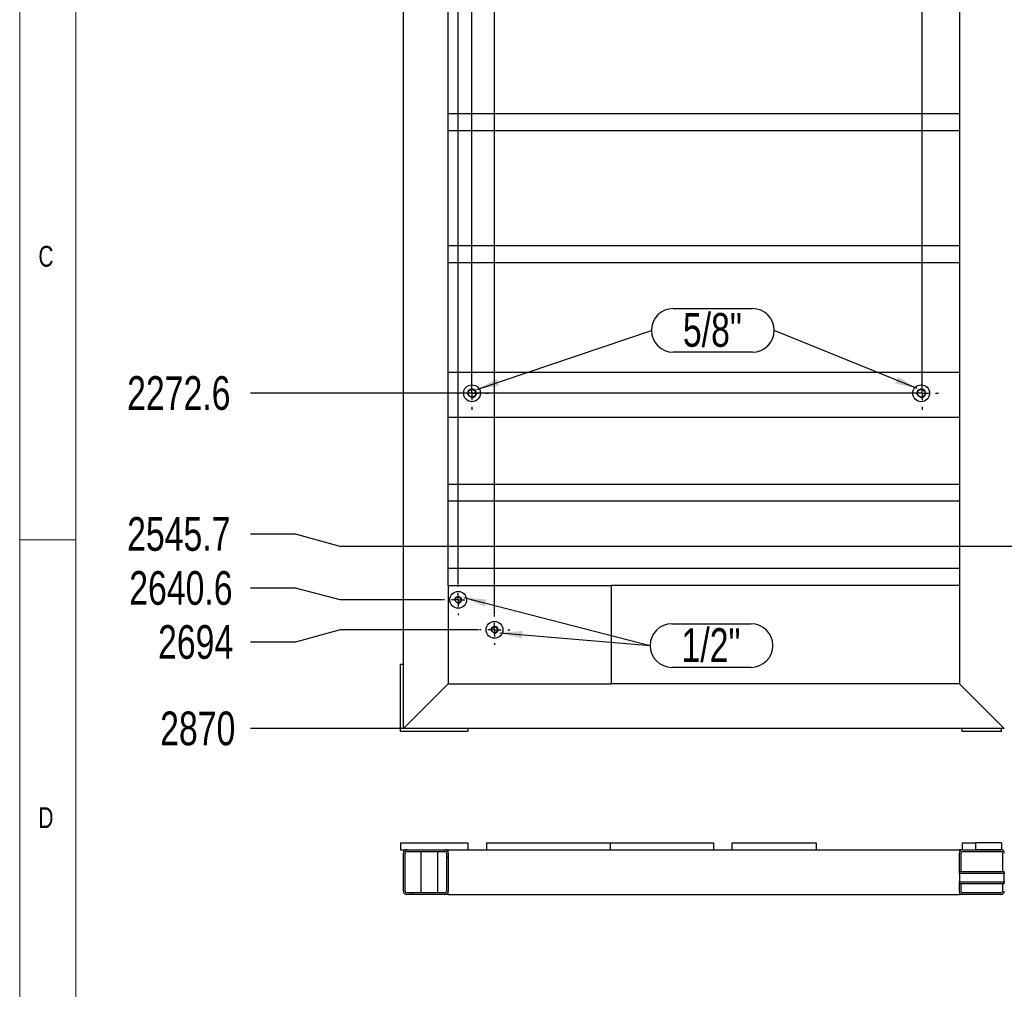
# Model space of a CAD drawing. Header units: millimetres. Extents: x 5 to 1226, y 5 to 415.
# Tile 7 of 61: x 5 to 93, y 220 to 306. Entities that reach past the tile are written whole.
import ezdxf

# ---------------------------------------------------------------- set-up
doc = ezdxf.new("R2010")
doc.units = ezdxf.units.MM
doc.header["$PDSIZE"] = -1
doc.linetypes.add('CENTERX2', pattern=[20.32, 12.7, -2.54, 2.54, -2.54])
for name, color, linetype in [('COTES', 1, 'Continuous'), ('NOTES', 6, 'Continuous'), ('TRAIT-FINS', 9, 'Continuous'), ('TRAIT-MIXTES', 3, 'CENTERX2')]:
    doc.layers.add(name, color=color, linetype=linetype)
doc.layers.add('TRAIT-FORT', color=4, linetype='Continuous', lineweight=25)
doc.styles.add('SLDTEXTSTYLE0', font='TXT', dxfattribs={"width": 0.75})
doc.dimstyles.new('SLDDIMSTYLE1', dxfattribs={"dimtxt": 3, "dimasz": 2, "dimexe": 0, "dimexo": 0.0625, "dimgap": 0.75, "dimtad": 0, "dimtih": 1, "dimtoh": 1, "dimdec": 1, "dimlfac": 20, "dimrnd": 1e-09, "dimzin": 12, "dimdsep": 46, "dimtxsty": 'SLDTEXTSTYLE0', "dimsah": 1, "dimcen": 0.09, "dimadec": 0, "dimazin": 3, "dimtfac": 1, "dimtdec": 1, "dimtofl": 0, "dimtmove": 0, "dimatfit": 3, "dimfxl": 1, "dimfrac": 2, "dimtolj": 1, "dimtzin": 12, "dimarcsym": 0})
doc.dimstyles.new('SLDDIMSTYLE3', dxfattribs={"dimtxt": 0.18, "dimasz": 2, "dimexe": 0, "dimexo": 0.0625, "dimgap": 0, "dimtad": 0, "dimtih": 1, "dimtoh": 1, "dimdec": 0, "dimrnd": 1e-09, "dimzin": 0, "dimdsep": 46, "dimtxsty": 'Standard', "dimsah": 1, "dimcen": 0.09, "dimadec": 0, "dimazin": 0, "dimtfac": 2, "dimtdec": 0, "dimtofl": 0, "dimtmove": 0, "dimatfit": 3, "dimfxl": 1, "dimfrac": 2, "dimtolj": 1, "dimtzin": 0, "dimarcsym": 0})
pattern_1 = [(45, (0, 0), (-13.4704, 13.4704), []), (45, (4.49, 0), (-13.4704, 13.4704), []), (45, (8.98, 0), (-13.4704, 13.4704), []), (45, (13.47, 0), (-13.4704, 13.4704), [])]

# ---------------------------------------------------------------- blocks, each defined once
blk = doc.blocks.new('_D_2')
at = {"layer": 'COTES', "color": 0, "lineweight": -2, "transparency": 16777216}
for p, q in [((45.605, 390.292), (45.605, 394.292)), ((44.034, 386.292), (45.605, 390.292)), ((44.034, 256.051), (44.034, 386.292))]:
    blk.add_line(p, q, dxfattribs=at)
at = {"layer": 'Defpoints', "color": 0, "transparency": 16777216}
for p in [(45.605, 394.292), (39.158, 386.67), (44.034, 255.988)]:
    blk.add_point(p, dxfattribs=at)
at = {"layer": 'COTES', "color": 0, "transparency": 16777216, "insert": (45.605, 398.417), "char_height": 3, "attachment_point": 5, "rotation": 90, "style": 'SLDTEXTSTYLE0'}
blk.add_mtext('\\A1;97.5', dxfattribs=at)
blk = doc.blocks.new('_D_3')
at = {"layer": 'COTES', "color": 0, "lineweight": -2, "transparency": 16777216}
for p, q in [((50.339, 390.292), (50.339, 394.292)), ((45.265, 386.292), (50.339, 390.292)), ((45.265, 273.102), (45.265, 386.292))]:
    blk.add_line(p, q, dxfattribs=at)
at = {"layer": 'Defpoints', "color": 0, "transparency": 16777216}
for p in [(50.339, 394.292), (39.158, 386.67), (45.265, 273.04)]:
    blk.add_point(p, dxfattribs=at)
at = {"layer": 'COTES', "color": 0, "transparency": 16777216, "insert": (50.339, 398.792), "char_height": 3, "attachment_point": 5, "rotation": 90, "style": 'SLDTEXTSTYLE0'}
blk.add_mtext('\\A1;122.1', dxfattribs=at)
blk = doc.blocks.new('_D_4')
at = {"layer": 'COTES', "color": 0, "lineweight": -2, "transparency": 16777216}
for p, q in [((55.149, 390.292), (55.149, 394.292)), ((47.273, 386.292), (55.149, 390.292)), ((47.273, 253.384), (47.273, 386.292))]:
    blk.add_line(p, q, dxfattribs=at)
at = {"layer": 'Defpoints', "color": 0, "transparency": 16777216}
for p in [(55.149, 394.292), (39.158, 386.67), (47.273, 253.321)]:
    blk.add_point(p, dxfattribs=at)
at = {"layer": 'COTES', "color": 0, "transparency": 16777216, "insert": (55.149, 399.167), "char_height": 3, "attachment_point": 5, "rotation": 90, "style": 'SLDTEXTSTYLE0'}
blk.add_mtext('\\A1;162.3', dxfattribs=at)
blk = doc.blocks.new('_D_6')
at = {"layer": 'COTES', "color": 0, "lineweight": -2, "transparency": 16777216}
for p, q in [((85.224, 390.292), (85.224, 394.292)), ((85.331, 386.292), (85.224, 390.292)), ((85.331, 273.102), (85.331, 386.292))]:
    blk.add_line(p, q, dxfattribs=at)
at = {"layer": 'Defpoints', "color": 0, "transparency": 16777216}
for p in [(85.224, 394.292), (39.158, 386.67), (85.331, 273.04)]:
    blk.add_point(p, dxfattribs=at)
at = {"layer": 'COTES', "color": 0, "transparency": 16777216, "insert": (85.224, 399.542), "char_height": 3, "attachment_point": 5, "rotation": 90, "style": 'SLDTEXTSTYLE0'}
blk.add_mtext('\\A1;923.5', dxfattribs=at)
blk = doc.blocks.new('_D_14')
at = {"layer": 'COTES', "color": 0, "lineweight": -2, "transparency": 16777216}
blk.add_line((182.905, 259.448), (182.905, 394.292), dxfattribs=at)
at = {"layer": 'Defpoints', "color": 0, "transparency": 16777216}
for p in [(182.905, 394.292), (39.158, 386.67), (182.905, 259.386)]:
    blk.add_point(p, dxfattribs=at)
at = {"layer": 'COTES', "color": 0, "transparency": 16777216, "insert": (182.905, 400.667), "char_height": 3, "attachment_point": 5, "rotation": 90, "style": 'SLDTEXTSTYLE0'}
blk.add_mtext('\\A1;2874.9', dxfattribs=at)
blk = doc.blocks.new('_D_21')
at = {"layer": 'COTES', "color": 0, "lineweight": -2, "transparency": 16777216}
blk.add_line((258.619, 280.251), (258.619, 394.292), dxfattribs=at)
at = {"layer": 'Defpoints', "color": 0, "transparency": 16777216}
for p in [(258.619, 394.292), (39.158, 386.67), (258.619, 280.188)]:
    blk.add_point(p, dxfattribs=at)
at = {"layer": 'COTES', "color": 0, "transparency": 16777216, "insert": (258.619, 400.667), "char_height": 3, "attachment_point": 5, "rotation": 90, "style": 'SLDTEXTSTYLE0'}
blk.add_mtext('\\A1;4389.2', dxfattribs=at)
blk = doc.blocks.new('_D_25')
at = {"layer": 'COTES', "color": 0, "lineweight": -2, "transparency": 16777216}
blk.add_line((314.492, 259.171), (314.492, 394.292), dxfattribs=at)
at = {"layer": 'Defpoints', "color": 0, "transparency": 16777216}
for p in [(314.492, 394.292), (39.158, 386.67), (314.492, 259.109)]:
    blk.add_point(p, dxfattribs=at)
at = {"layer": 'COTES', "color": 0, "transparency": 16777216, "insert": (314.492, 400.48), "char_height": 3, "attachment_point": 5, "rotation": 90, "style": 'SLDTEXTSTYLE0'}
blk.add_mtext('\\A1;5506.7', dxfattribs=at)
blk = doc.blocks.new('_D_26')
at = {"layer": 'COTES', "color": 0, "lineweight": -2, "transparency": 16777216}
for p, q in [((332.368, 390.292), (332.368, 394.292)), ((333.122, 386.292), (332.368, 390.292)), ((333.122, 246.987), (333.122, 386.292))]:
    blk.add_line(p, q, dxfattribs=at)
at = {"layer": 'Defpoints', "color": 0, "transparency": 16777216}
for p in [(332.368, 394.292), (39.158, 386.67), (333.122, 246.924)]:
    blk.add_point(p, dxfattribs=at)
at = {"layer": 'COTES', "color": 0, "transparency": 16777216, "insert": (332.368, 400.667), "char_height": 3, "attachment_point": 5, "rotation": 90, "style": 'SLDTEXTSTYLE0'}
blk.add_mtext('\\A1;5879.3', dxfattribs=at)
blk = doc.blocks.new('_D_27')
at = {"layer": 'COTES', "color": 0, "lineweight": -2, "transparency": 16777216}
for p, q in [((337.178, 390.292), (337.178, 394.292)), ((336.424, 386.292), (337.178, 390.292)), ((336.424, 245.512), (336.424, 386.292))]:
    blk.add_line(p, q, dxfattribs=at)
at = {"layer": 'Defpoints', "color": 0, "transparency": 16777216}
for p in [(337.178, 394.292), (39.158, 386.67), (336.424, 245.449)]:
    blk.add_point(p, dxfattribs=at)
at = {"layer": 'COTES', "color": 0, "transparency": 16777216, "insert": (337.178, 400.667), "char_height": 3, "attachment_point": 5, "rotation": 90, "style": 'SLDTEXTSTYLE0'}
blk.add_mtext('\\A1;5945.3', dxfattribs=at)
blk = doc.blocks.new('_D_28')
at = {"layer": 'COTES', "color": 0, "lineweight": -2, "transparency": 16777216}
for p, q in [((358.284, 390.292), (358.284, 394.292)), ((359.792, 386.292), (358.284, 390.292)), ((359.792, 245.512), (359.792, 386.292))]:
    blk.add_line(p, q, dxfattribs=at)
at = {"layer": 'Defpoints', "color": 0, "transparency": 16777216}
for p in [(358.284, 394.292), (39.158, 386.67), (359.792, 245.449)]:
    blk.add_point(p, dxfattribs=at)
at = {"layer": 'COTES', "color": 0, "transparency": 16777216, "insert": (358.284, 400.292), "char_height": 3, "attachment_point": 5, "rotation": 90, "style": 'SLDTEXTSTYLE0'}
blk.add_mtext('\\A1;6412.7', dxfattribs=at)
blk = doc.blocks.new('_D_29')
at = {"layer": 'COTES', "color": 0, "lineweight": -2, "transparency": 16777216}
blk.add_line((363.094, 245.512), (363.094, 394.292), dxfattribs=at)
at = {"layer": 'Defpoints', "color": 0, "transparency": 16777216}
for p in [(363.094, 394.292), (39.158, 386.67), (363.094, 245.449)]:
    blk.add_point(p, dxfattribs=at)
at = {"layer": 'COTES', "color": 0, "transparency": 16777216, "insert": (363.094, 400.667), "char_height": 3, "attachment_point": 5, "rotation": 90, "style": 'SLDTEXTSTYLE0'}
blk.add_mtext('\\A1;6478.7', dxfattribs=at)
blk = doc.blocks.new('_D_55')
at = {"layer": 'COTES', "color": 0, "lineweight": -2, "transparency": 16777216}
blk.add_line((85.268, 273.04), (25.54, 273.04), dxfattribs=at)
at = {"layer": 'Defpoints', "color": 0, "transparency": 16777216}
for p in [(39.158, 386.67), (25.54, 273.04), (85.331, 273.04)]:
    blk.add_point(p, dxfattribs=at)
at = {"layer": 'COTES', "color": 0, "transparency": 16777216, "insert": (19.165, 273.04), "char_height": 3, "attachment_point": 5, "style": 'SLDTEXTSTYLE0'}
blk.add_mtext('\\A1;2272.6', dxfattribs=at)
blk = doc.blocks.new('_D_56')
at = {"layer": 'COTES', "color": 0, "lineweight": -2, "transparency": 16777216}
for p, q in [((29.54, 260.489), (25.54, 260.489)), ((33.54, 259.386), (29.54, 260.489)), ((182.842, 259.386), (33.54, 259.386))]:
    blk.add_line(p, q, dxfattribs=at)
at = {"layer": 'Defpoints', "color": 0, "transparency": 16777216}
for p in [(39.158, 386.67), (25.54, 260.489), (182.905, 259.386)]:
    blk.add_point(p, dxfattribs=at)
at = {"layer": 'COTES', "color": 0, "transparency": 16777216, "insert": (19.165, 260.489), "char_height": 3, "attachment_point": 5, "style": 'SLDTEXTSTYLE0'}
blk.add_mtext('\\A1;2545.7', dxfattribs=at)
blk = doc.blocks.new('_D_57')
at = {"layer": 'COTES', "color": 0, "lineweight": -2, "transparency": 16777216}
for p, q in [((29.54, 255.679), (25.54, 255.679)), ((33.54, 254.638), (29.54, 255.679)), ((42.622, 254.638), (33.54, 254.638))]:
    blk.add_line(p, q, dxfattribs=at)
at = {"layer": 'Defpoints', "color": 0, "transparency": 16777216}
for p in [(39.158, 386.67), (25.54, 255.679), (42.684, 254.638)]:
    blk.add_point(p, dxfattribs=at)
at = {"layer": 'COTES', "color": 0, "transparency": 16777216, "insert": (19.352, 255.679), "char_height": 3, "attachment_point": 5, "style": 'SLDTEXTSTYLE0'}
blk.add_mtext('\\A1;2640.6', dxfattribs=at)
blk = doc.blocks.new('_D_58')
at = {"layer": 'COTES', "color": 0, "lineweight": -2, "transparency": 16777216}
for p, q in [((33.54, 251.971), (29.54, 250.868)), ((45.86, 251.971), (33.54, 251.971)), ((29.54, 250.868), (25.54, 250.868))]:
    blk.add_line(p, q, dxfattribs=at)
at = {"layer": 'Defpoints', "color": 0, "transparency": 16777216}
for p in [(39.158, 386.67), (45.923, 251.971), (25.54, 250.868)]:
    blk.add_point(p, dxfattribs=at)
at = {"layer": 'COTES', "color": 0, "transparency": 16777216, "insert": (20.665, 250.868), "char_height": 3, "attachment_point": 5, "style": 'SLDTEXTSTYLE0'}
blk.add_mtext('\\A1;2694', dxfattribs=at)
blk = doc.blocks.new('_D_59')
at = {"layer": 'COTES', "color": 0, "lineweight": -2, "transparency": 16777216}
blk.add_line((39.096, 243.17), (25.54, 243.17), dxfattribs=at)
at = {"layer": 'Defpoints', "color": 0, "transparency": 16777216}
for p in [(39.158, 386.67), (25.54, 243.17), (39.158, 243.17)]:
    blk.add_point(p, dxfattribs=at)
at = {"layer": 'COTES', "color": 0, "transparency": 16777216, "insert": (20.852, 243.17), "char_height": 3, "attachment_point": 5, "style": 'SLDTEXTSTYLE0'}
blk.add_mtext('\\A1;2870', dxfattribs=at)
blk = doc.blocks.new('SW_NOTE_26')
at = {"layer": 'NOTES', "color": 0}
for p, q in [((1.944, 1.944), (8.991, 1.944)), ((8.991, -1.944), (1.944, -1.944))]:
    blk.add_line(p, q, dxfattribs=at)
for centre, start, end in [((1.944, 0), 90, 270), ((8.991, 0), 270, 90)]:
    blk.add_arc(centre, 1.944, start, end, dxfattribs=at)
at = {"layer": 'NOTES', "color": 0, "insert": (5.43, 1.544), "char_height": 3, "attachment_point": 2, "style": 'SLDTEXTSTYLE0'}
blk.add_mtext('5/8"', dxfattribs=at)
blk = doc.blocks.new('SW_NOTE_27')
at = {"layer": 'NOTES', "color": 0}
for p, q in [((1.944, 1.944), (8.991, 1.944)), ((8.991, -1.944), (1.944, -1.944))]:
    blk.add_line(p, q, dxfattribs=at)
for centre, start, end in [((1.944, 0), 90, 270), ((8.991, 0), 270, 90)]:
    blk.add_arc(centre, 1.944, start, end, dxfattribs=at)
at = {"layer": 'NOTES', "color": 0, "insert": (5.43, 1.544), "char_height": 3, "attachment_point": 2, "style": 'SLDTEXTSTYLE0'}
blk.add_mtext('1/2"', dxfattribs=at)
blk = doc.blocks.new('SW_CENTERMARKSYMBOL_9')
at = {"layer": 'TRAIT-MIXTES', "color": 0}
for p, q in [((0, 1.2), (0, 1.475)), ((-1.2, 0), (-1.475, 0)), ((0, 0), (-0.6, 0)), ((0, 0), (0, 0.6)), ((0, 0), (0, -0.6)), ((0, 0), (0.6, 0)), ((1.2, 0), (1.475, 0)), ((0, -1.2), (0, -1.475))]:
    blk.add_line(p, q, dxfattribs=at)
blk = doc.blocks.new('SW_CENTERMARKSYMBOL_10')
at = {"layer": 'TRAIT-MIXTES', "color": 0}
for p, q in [((0, 1.2), (0, 1.475)), ((-1.2, 0), (-1.475, 0)), ((0, 0), (-0.6, 0)), ((0, 0), (0, 0.6)), ((0, 0), (0, -0.6)), ((0, 0), (0.6, 0)), ((1.2, 0), (1.475, 0)), ((0, -1.2), (0, -1.475))]:
    blk.add_line(p, q, dxfattribs=at)
blk = doc.blocks.new('SW_CENTERMARKSYMBOL_11')
at = {"layer": 'TRAIT-MIXTES', "color": 0}
for p, q in [((0, 1.2), (0, 1.35)), ((-1.2, 0), (-1.35, 0)), ((0, 0), (-0.6, 0)), ((0, 0), (0, 0.6)), ((0, 0), (0, -0.6)), ((0, 0), (0.6, 0)), ((1.2, 0), (1.35, 0)), ((0, -1.2), (0, -1.35))]:
    blk.add_line(p, q, dxfattribs=at)
blk = doc.blocks.new('SW_CENTERMARKSYMBOL_12')
at = {"layer": 'TRAIT-MIXTES', "color": 0}
for p, q in [((0, 1.2), (0, 1.35)), ((-1.2, 0), (-1.35, 0)), ((0, 0), (-0.6, 0)), ((0, 0), (0, 0.6)), ((0, 0), (0, -0.6)), ((0, 0), (0.6, 0)), ((1.2, 0), (1.35, 0)), ((0, -1.2), (0, -1.35))]:
    blk.add_line(p, q, dxfattribs=at)

msp = doc.modelspace()

# ---------------------------------------------------------------- hatches: boundary and pattern name
at = {"layer": 'TRAIT-FINS'}
h = msp.add_hatch(dxfattribs=at)
h.set_pattern_fill('DIN 201 ACIER ET FONTE', color=256, style=0, pattern_type=2)
h.set_pattern_definition(pattern_1)
edge = h.paths.add_edge_path(flags=0)
edge.add_arc((39.4582, 232.0902), 0.3, 90, 180)
edge.add_line((39.1582, 232.0902), (39.1582, 228.6902))
edge.add_arc((39.4582, 228.6902), 0.3, 180, 270)
edge.add_line((39.4582, 228.3902), (42.8582, 228.3902))
edge.add_arc((42.8582, 228.6902), 0.3, 270, 360)
edge.add_line((43.1582, 228.6902), (43.1582, 232.0902))
edge.add_arc((42.8582, 232.0902), 0.3, 0, 90)
edge.add_line((42.8582, 232.3902), (39.4582, 232.3902))
edge = h.paths.add_edge_path(flags=0)
edge.add_line((39.3082, 228.6902), (39.3082, 232.0902))
edge.add_arc((39.4582, 232.0902), 0.15, 90, 180, ccw=False)
edge.add_line((39.4582, 232.2402), (42.8582, 232.2402))
edge.add_arc((42.8582, 232.0902), 0.15, 0, 90, ccw=False)
edge.add_line((43.0082, 232.0902), (43.0082, 228.6902))
edge.add_arc((42.8582, 228.6902), 0.15, 270, 360, ccw=False)
edge.add_line((42.8582, 228.5402), (39.4582, 228.5402))
edge.add_arc((39.4582, 228.6902), 0.15, 180, 270, ccw=False)
h = msp.add_hatch(dxfattribs=at)
h.set_pattern_fill('DIN 201 ACIER ET FONTE', color=256, style=0, pattern_type=2)
h.set_pattern_definition(pattern_1)
edge = h.paths.add_edge_path(flags=0)
edge.add_line((88.9582, 232.2402), (92.3582, 232.2402))
edge.add_arc((92.3582, 232.0902), 0.15, 0, 90, ccw=False)
edge.add_line((92.5082, 232.0902), (92.5082, 230.4152))
edge.add_line((92.5082, 230.4152), (92.6582, 230.4152))
edge.add_line((92.6582, 230.4152), (92.6582, 232.0902))
edge.add_arc((92.3582, 232.0902), 0.3, 0, 90)
edge.add_line((92.3582, 232.3902), (88.9582, 232.3902))
edge.add_arc((88.9582, 232.0902), 0.3, 90, 180)
edge.add_line((88.6582, 232.0902), (88.6582, 230.4152))
edge.add_line((88.6582, 230.4152), (88.8082, 230.4152))
edge.add_line((88.8082, 230.4152), (88.8082, 232.0902))
edge.add_arc((88.9582, 232.0902), 0.15, 90, 180, ccw=False)
h = msp.add_hatch(dxfattribs=at)
h.set_pattern_fill('DIN 201 ACIER ET FONTE', color=256, style=0, pattern_type=2)
h.set_pattern_definition(pattern_1)
h.paths.add_polyline_path([(92.4082, 232.3902), (92.4082, 232.9902), (90.1082, 232.9902), (90.1082, 232.3902)], flags=0)
h = msp.add_hatch(dxfattribs=at)
h.set_pattern_fill('DIN 201 ACIER ET FONTE', color=256, style=0, pattern_type=2)
h.set_pattern_definition(pattern_1)
edge = h.paths.add_edge_path(flags=0)
edge.add_line((92.8082, 230.4152), (92.8082, 232.0902))
edge.add_arc((92.9582, 232.0902), 0.15, 90, 180, ccw=False)
edge.add_line((92.9582, 232.2402), (96.3582, 232.2402))
edge.add_arc((96.3582, 232.0902), 0.15, 0, 90, ccw=False)
edge.add_line((96.5082, 232.0902), (96.5082, 230.4152))
edge.add_line((96.5082, 230.4152), (96.6582, 230.4152))
edge.add_line((96.6582, 230.4152), (96.6582, 232.0902))
edge.add_arc((96.3582, 232.0902), 0.3, 0, 90)
edge.add_line((96.3582, 232.3902), (92.9582, 232.3902))
edge.add_arc((92.9582, 232.0902), 0.3, 90, 180)
edge.add_line((92.6582, 232.0902), (92.6582, 230.4152))
edge.add_line((92.6582, 230.4152), (92.8082, 230.4152))
h = msp.add_hatch(dxfattribs=at)
h.set_pattern_fill('DIN 201 ACIER ET FONTE', color=256, style=0, pattern_type=2)
h.set_pattern_definition(pattern_1)
h.paths.add_polyline_path([(92.6577, 230.2652), (92.6577, 230.4152), (88.6582, 230.4152), (88.6582, 230.2652)], flags=0)
h = msp.add_hatch(dxfattribs=at)
h.set_pattern_fill('DIN 201 ACIER ET FONTE', color=256, style=0, pattern_type=2)
h.set_pattern_definition(pattern_1)
h.paths.add_polyline_path([(88.6582, 229.5152), (88.6582, 229.3652), (92.6577, 229.3652), (92.6577, 229.5152)], flags=0)
h = msp.add_hatch(dxfattribs=at)
h.set_pattern_fill('DIN 201 ACIER ET FONTE', color=256, style=0, pattern_type=2)
h.set_pattern_definition(pattern_1)
edge = h.paths.add_edge_path(flags=0)
edge.add_arc((88.9582, 228.6902), 0.3, 180, 270)
edge.add_line((88.9582, 228.3902), (92.3582, 228.3902))
edge.add_arc((92.3582, 228.6902), 0.3, 270, 360)
edge.add_line((92.6582, 228.6902), (92.6582, 229.3652))
edge.add_line((92.6582, 229.3652), (92.5082, 229.3652))
edge.add_line((92.5082, 229.3652), (92.5082, 228.6902))
edge.add_arc((92.3582, 228.6902), 0.15, 270, 360, ccw=False)
edge.add_line((92.3582, 228.5402), (88.9582, 228.5402))
edge.add_arc((88.9582, 228.6902), 0.15, 180, 270, ccw=False)
edge.add_line((88.8082, 228.6902), (88.8082, 229.3652))
edge.add_line((88.8082, 229.3652), (88.6582, 229.3652))
edge.add_line((88.6582, 229.3652), (88.6582, 228.6902))
h = msp.add_hatch(dxfattribs=at)
h.set_pattern_fill('DIN 201 ACIER ET FONTE', color=256, style=0, pattern_type=2)
h.set_pattern_definition(pattern_1)
edge = h.paths.add_edge_path(flags=0)
edge.add_arc((96.3582, 228.6902), 0.3, 270, 360)
edge.add_line((96.6582, 228.6902), (96.6582, 229.3652))
edge.add_line((96.6582, 229.3652), (96.5082, 229.3652))
edge.add_line((96.5082, 229.3652), (96.5082, 228.6902))
edge.add_arc((96.3582, 228.6902), 0.15, 270, 360, ccw=False)
edge.add_line((96.3582, 228.5402), (92.9582, 228.5402))
edge.add_arc((92.9582, 228.6902), 0.15, 180, 270, ccw=False)
edge.add_line((92.8082, 228.6902), (92.8082, 229.3652))
edge.add_line((92.8082, 229.3652), (92.6582, 229.3652))
edge.add_line((92.6582, 229.3652), (92.6582, 228.6902))
edge.add_arc((92.9582, 228.6902), 0.3, 180, 270)
edge.add_line((92.9582, 228.3902), (96.3582, 228.3902))

# ---------------------------------------------------------------- linework, layer by layer
at = {"lineweight": 18}
for p, q in [((5, 415), (5, 5)), ((10, 410), (10, 10)), ((10, 260), (5, 260))]:
    msp.add_line(p, q, dxfattribs=at)
at = {"layer": 'TRAIT-FINS', "lineweight": 18}
for centre, radius in [((45.2652, 273.0398), 0.3969), ((85.2622, 273.0398), 0.3969), ((44.0344, 254.6384), 0.3175), ((47.2728, 251.9715), 0.3175)]:
    msp.add_arc(centre, radius, 255, 195, dxfattribs=at)
at = {"layer": 'TRAIT-FORT', "lineweight": 25}
for p, q in [((39.1582, 243.1705), (39.1582, 386.6705)), ((43.1582, 297.9205), (43.1582, 308.1705)), ((88.6582, 308.1705), (88.6582, 297.9205)), ((88.6582, 297.9205), (43.1582, 297.9205)), ((43.1582, 297.6205), (43.1582, 297.9205)), ((43.1582, 296.7205), (43.1582, 297.6205)), ((88.6582, 297.9205), (88.6582, 297.6205)), ((88.6582, 297.6205), (88.6582, 296.7205)), ((43.1582, 296.4205), (43.1582, 296.7205)), ((43.1582, 286.1705), (43.1582, 296.4205)), ((88.6582, 296.4205), (43.1582, 296.4205)), ((88.6582, 296.7205), (88.6582, 296.4205)), ((88.6582, 296.4205), (88.6582, 286.1705)), ((88.6582, 286.1705), (43.1582, 286.1705)), ((43.1582, 285.8705), (43.1582, 286.1705)), ((43.1582, 284.9705), (43.1582, 285.8705)), ((88.6582, 286.1705), (88.6582, 285.8705)), ((88.6582, 285.8705), (88.6582, 284.9705)), ((43.1582, 284.6705), (43.1582, 284.9705)), ((88.6582, 284.9705), (88.6582, 284.6705)), ((43.1582, 274.9205), (43.1582, 284.6705)), ((88.6582, 284.6705), (43.1582, 284.6705)), ((88.6582, 284.6705), (88.6582, 274.9205)), ((43.1582, 274.9205), (88.6582, 274.9205)), ((43.1582, 274.6205), (43.1582, 274.9205)), ((43.1582, 271.2205), (43.1582, 274.6205)), ((88.6582, 274.9205), (88.6582, 274.6205)), ((88.6582, 274.6205), (88.6582, 271.2205)), ((43.1582, 270.9205), (43.1582, 271.2205)), ((43.1582, 264.9205), (43.1582, 270.9205)), ((43.1582, 270.9205), (88.6582, 270.9205)), ((88.6582, 271.2205), (88.6582, 270.9205)), ((88.6582, 270.9205), (88.6582, 264.9205)), ((43.1582, 264.6205), (43.1582, 264.9205)), ((88.6582, 264.9205), (43.1582, 264.9205)), ((88.6582, 264.9205), (88.6582, 264.6205)), ((43.1582, 263.7205), (43.1582, 264.6205)), ((88.6582, 264.6205), (88.6582, 263.7205)), ((43.1582, 263.4205), (43.1582, 263.7205)), ((43.1582, 257.4205), (43.1582, 263.4205)), ((88.6582, 263.4205), (43.1582, 263.4205)), ((88.6582, 263.7205), (88.6582, 263.4205)), ((88.6582, 263.4205), (88.6582, 257.4205)), ((88.6582, 257.4205), (43.1582, 257.4205)), ((43.1582, 257.1205), (43.1582, 257.4205)), ((43.1582, 256.2205), (43.1582, 257.1205)), ((88.6582, 257.4205), (88.6582, 257.1205)), ((88.6582, 257.1205), (88.6582, 256.2205)), ((43.1582, 255.9205), (43.1582, 256.2205)), ((88.6582, 256.2205), (88.6582, 255.9205)), ((43.1582, 255.9205), (43.1582, 247.1705)), ((43.1582, 255.9205), (57.6582, 255.9205)), ((57.6582, 255.9205), (57.6582, 247.1705)), ((88.6582, 255.9205), (57.6582, 255.9205)), ((88.6582, 255.9205), (88.6582, 247.1705)), ((38.9082, 248.9205), (39.1582, 248.9205)), ((38.9082, 242.9205), (38.9082, 248.9205)), ((39.4582, 243.4705), (42.8582, 246.8705)), ((43.1582, 247.1705), (42.8582, 246.8705)), ((43.1582, 247.1705), (42.8582, 246.8705)), ((43.1582, 247.1705), (57.6582, 247.1705)), ((88.6582, 247.1705), (57.6582, 247.1705)), ((88.9582, 246.8705), (88.6582, 247.1705)), ((88.6582, 247.1705), (88.9582, 246.8705)), ((92.3582, 243.4705), (88.9582, 246.8705)), ((44.9082, 242.9205), (38.9082, 242.9205)), ((39.4582, 243.4705), (39.1582, 243.1705)), ((39.4582, 243.4705), (39.1582, 243.1705)), ((92.6582, 243.1705), (39.1582, 243.1705)), ((44.9082, 243.1705), (44.9082, 242.9205)), ((88.9082, 242.9205), (88.9082, 243.1705)), ((92.4082, 242.9205), (88.9082, 242.9205)), ((92.6582, 243.1705), (92.3582, 243.4705)), ((92.3582, 243.4705), (92.6582, 243.1705)), ((92.4082, 242.9205), (92.4082, 243.1705)), ((38.9082, 232.9902), (44.9082, 232.9902)), ((38.9082, 232.9902), (38.9082, 232.3902)), ((38.9082, 232.3902), (39.4582, 232.3902)), ((39.4582, 232.3902), (42.8582, 232.3902)), ((42.8582, 232.3902), (43.1582, 232.3902)), ((43.1582, 232.0902), (43.1582, 232.3902)), ((43.1582, 232.3902), (46.5582, 232.3902)), ((44.9082, 232.9902), (44.9082, 232.3902)), ((46.5582, 232.9902), (46.5582, 232.3902)), ((46.5582, 232.9902), (57.5582, 232.9902)), ((46.5582, 232.3902), (57.5582, 232.3902)), ((57.5582, 232.9902), (66.7582, 232.9902)), ((57.5582, 232.9902), (57.5582, 232.3902)), ((57.5582, 232.3902), (68.4082, 232.3902)), ((66.7582, 232.9902), (66.7582, 232.3902)), ((68.4082, 232.9902), (75.9082, 232.9902)), ((68.4082, 232.9902), (68.4082, 232.3902)), ((68.4082, 232.3902), (75.9082, 232.3902)), ((75.9082, 232.9902), (75.9082, 232.3902)), ((75.9082, 232.3902), (88.6582, 232.3902)), ((88.9082, 232.3902), (88.6582, 232.3902)), ((88.6582, 232.3902), (88.6582, 232.0902)), ((88.9082, 232.9902), (88.9082, 232.3902)), ((88.9082, 232.9902), (90.1082, 232.9902)), ((88.9582, 232.3902), (92.3582, 232.3902)), ((90.1082, 232.9902), (90.1082, 232.3902)), ((92.4082, 232.9902), (90.1082, 232.9902)), ((92.4082, 232.3902), (90.1082, 232.3902)), ((92.4082, 232.9902), (92.4082, 232.3902)), ((39.1582, 228.6902), (39.1582, 232.0902)), ((39.3082, 228.6902), (39.3082, 232.0902)), ((39.4582, 232.2402), (42.8582, 232.2402)), ((40.7205, 232.2402), (40.7205, 228.5402)), ((42.2205, 228.5402), (42.2205, 232.2402)), ((43.0082, 232.0902), (43.0082, 228.6902)), ((43.1582, 232.0902), (43.1582, 228.6902)), ((88.6582, 230.4152), (88.6582, 232.0902)), ((88.8082, 230.4152), (88.8082, 232.0902)), ((88.9582, 232.2402), (92.3582, 232.2402)), ((92.5082, 232.0902), (92.5082, 230.4152)), ((92.6577, 230.4152), (88.6582, 230.4152)), ((88.6582, 230.2652), (88.6582, 230.4152)), ((88.8082, 230.4152), (88.6582, 230.4152)), ((88.6582, 230.2652), (88.6582, 229.5152)), ((92.6577, 230.2652), (88.6582, 230.2652)), ((92.6582, 230.4152), (92.5082, 230.4152)), ((92.6577, 230.4152), (92.6577, 230.2652)), ((92.6577, 229.5152), (92.6577, 230.2652)), ((88.6582, 229.5152), (92.6577, 229.5152)), ((88.6582, 229.3652), (88.6582, 229.5152)), ((88.6582, 229.3652), (92.6577, 229.3652)), ((88.6582, 229.3652), (88.8082, 229.3652)), ((88.6582, 228.6902), (88.6582, 229.3652)), ((88.8082, 228.6902), (88.8082, 229.3652)), ((92.5082, 229.3652), (92.6582, 229.3652)), ((92.5082, 229.3652), (92.5082, 228.6902)), ((92.6577, 229.5152), (92.6577, 229.3652)), ((42.8582, 228.5402), (39.4582, 228.5402)), ((42.8582, 228.3902), (39.4582, 228.3902)), ((43.1582, 228.3902), (42.8582, 228.3902)), ((43.1582, 228.3902), (43.1582, 228.6902)), ((43.1582, 228.3902), (88.6582, 228.3902)), ((88.6582, 228.6902), (88.6582, 228.3902)), ((88.9582, 228.3902), (88.6582, 228.3902)), ((92.3582, 228.5402), (88.9582, 228.5402)), ((92.3582, 228.3902), (88.9582, 228.3902))]:
    msp.add_line(p, q, dxfattribs=at)
for centre, radius in [((45.2652, 273.0398), 0.75), ((85.2622, 273.0398), 0.75), ((45.2652, 273.0398), 0.3373), ((85.2622, 273.0398), 0.3373), ((44.0344, 254.6384), 0.75), ((44.0344, 254.6384), 0.2679), ((47.2728, 251.9715), 0.75), ((47.2728, 251.9715), 0.2679)]:
    msp.add_circle(centre, radius, dxfattribs=at)
for centre, radius, start, end in [((39.4582, 232.0902), 0.3, 90, 180), ((42.8582, 232.0902), 0.3, 0, 90), ((88.9582, 232.0902), 0.3, 90, 180), ((92.3582, 232.0902), 0.3, 0, 90), ((39.4582, 232.0902), 0.15, 90, 180), ((42.8582, 232.0902), 0.15, 0, 90), ((88.9582, 232.0902), 0.15, 90, 180), ((92.3582, 232.0902), 0.15, 0, 90), ((39.4582, 228.6902), 0.3, 180, 270), ((39.4582, 228.6902), 0.15, 180, 270), ((42.8582, 228.6902), 0.15, 270, 0), ((42.8582, 228.6902), 0.3, 270, 0), ((88.9582, 228.6902), 0.3, 180, 270), ((88.9582, 228.6902), 0.15, 180, 270), ((92.3582, 228.6902), 0.3, 270, 0), ((92.3582, 228.6902), 0.15, 270, 0)]:
    msp.add_arc(centre, radius, start, end, dxfattribs=at)

# ---------------------------------------------------------------- block references
at = {"layer": 'NOTES'}
for name, p in [('SW_NOTE_26', (61.2394, 278.6389)), ('SW_NOTE_27', (61.1179, 250.5708))]:
    msp.add_blockref(name, p, dxfattribs=at)
at = {"layer": 'TRAIT-MIXTES'}
for name, p in [('SW_CENTERMARKSYMBOL_10', (45.2652, 273.0398)), ('SW_CENTERMARKSYMBOL_9', (85.3309, 273.0398)), ('SW_CENTERMARKSYMBOL_11', (44.0344, 254.6384)), ('SW_CENTERMARKSYMBOL_12', (47.2728, 251.9715))]:
    msp.add_blockref(name, p, dxfattribs=at)

# ---------------------------------------------------------------- texts
at = {"layer": 'NOTES', "char_height": 1.8521, "attachment_point": 1, "style": 'SLDTEXTSTYLE0'}
for s, insert in [('C', (6.6667, 286.168)), ('D', (6.6667, 236.168))]:
    msp.add_mtext(s, dxfattribs=dict(at, insert=insert))

# ---------------------------------------------------------------- dimensions: what is measured, and where the dimension line sits
at = {"layer": 'COTES'}
for feature_location, offset, dtype, picture, middle in [((182.905, 259.3855), (0, 134.9066), 1, '_D_14', (182.905, 400.6671)), ((258.6189, 280.188), (0, 114.1041), 1, '_D_21', (258.6189, 400.6671)), ((333.1217, 246.9243), (-0.7541, 147.3678), 1, '_D_26', (332.3677, 400.6671)), ((336.4237, 245.4493), (0.7541, 148.8428), 1, '_D_27', (337.1778, 400.6671)), ((363.0937, 245.4493), (0, 148.8428), 1, '_D_29', (363.0937, 400.6671)), ((314.492, 259.1087), (0, 135.1834), 1, '_D_25', (314.492, 400.4796)), ((359.7917, 245.4493), (-1.5081, 148.8428), 1, '_D_28', (358.2836, 400.2921)), ((85.3309, 273.0398), (-0.1071, 121.2523), 1, '_D_6', (85.2238, 399.5421)), ((47.2728, 253.3215), (7.876, 140.9707), 1, '_D_4', (55.1487, 399.1671)), ((45.2652, 273.0398), (5.0734, 121.2523), 1, '_D_3', (50.3386, 398.7921)), ((44.0344, 255.9884), (1.571, 138.3037), 1, '_D_2', (45.6054, 398.4171)), ((85.3309, 273.0398), (-59.7914, 0), 0, '_D_55', (19.1645, 273.0398)), ((182.905, 259.3855), (-157.3654, 1.1031), 0, '_D_56', (19.1645, 260.4886)), ((42.6844, 254.6384), (-17.1448, 1.0401), 0, '_D_57', (19.352, 255.6785)), ((45.9228, 251.9715), (-20.3832, -1.1031), 0, '_D_58', (20.6645, 250.8684)), ((39.1582, 243.1705), (-13.6187, 0), 0, '_D_59', (20.852, 243.1705))]:
    dim = msp.add_ordinate_dim(feature_location=feature_location, offset=offset, dtype=dtype, origin=(39.1582, 386.6705), dimstyle='SLDDIMSTYLE1', dxfattribs=at)
    dim.commit()
    dim.dimension.update_dxf_attribs({"geometry": picture, "text_midpoint": middle})

# ---------------------------------------------------------------- leaders
at = {"layer": 'NOTES'}
for points in [[(45.6895, 273.3712), (61.2394, 278.6389)], [(84.9134, 273.4608), (72.175, 278.6389)], [(44.5378, 254.8572), (61.1179, 250.5708)], [(47.7403, 251.711), (61.1179, 250.5708)]]:
    msp.add_leader(points, dimstyle='SLDDIMSTYLE3', dxfattribs=at)

doc.saveas('drawing.dxf')
